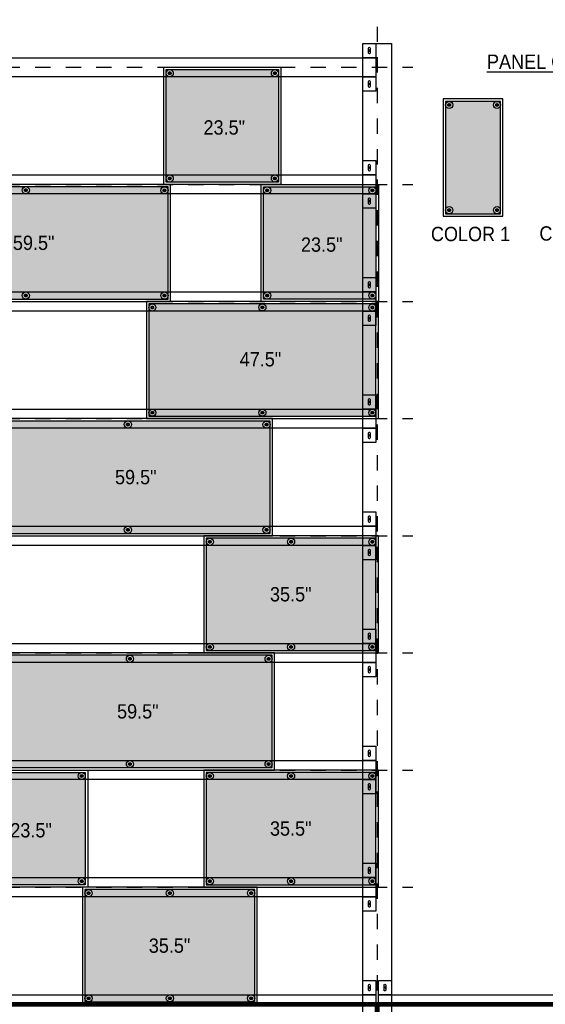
# Paper-space layout 'Layout1 (7)' of a CAD drawing. Header units: feet. Extents: x -37.2 to 35.4, y -0.3 to 15.7.
# Tile 4 of 7: x 6.1 to 9.6, y 3.9 to 10.3. Entities that reach past the tile are written whole.
import ezdxf
from ezdxf import colors
from ezdxf.entities.mleader import LeaderData, LeaderLine
from ezdxf.math import Vec2, Vec3

# ---------------------------------------------------------------- set-up
doc = ezdxf.new("R2010")
doc.units = ezdxf.units.FT
doc.header["$LTSCALE"] = 0.1
doc.header["$MEASUREMENT"] = 0
doc.linetypes.add('Panel plan$0$CENTER', pattern=[2, 1.25, -0.25, 0.25, -0.25])
doc.linetypes.add('Panel plan$0$DASHED', pattern=[0.75, 0.5, -0.25])
doc.layers.get('0').update_dxf_attribs({"color": 252})
for name, color, linetype in [('Panel plan$0$L-ANNO-PANEL COLOR', 252, 'Continuous'), ('Panel plan$0$L-CNTR', 230, 'Panel plan$0$CENTER'), ('Panel plan$0$L-DETL-ANNO', 190, 'Continuous'), ('Panel plan$0$L-DETL-CNTR', 230, 'Panel plan$0$CENTER'), ('Panel plan$0$L-DETL-DIMS', 30, 'Continuous'), ('Panel plan$0$L-DETL-LINE-.09', 216, 'Continuous'), ('Panel plan$0$L-DETL-LINE-.25', 2, 'Continuous'), ('Panel plan$0$L-SITE-STEEL COLUMN', 252, 'Continuous')]:
    doc.layers.add(name, color=color, linetype=linetype)
doc.styles.add('Panel plan$0$ARIAL', font='arial.ttf', dxfattribs={"width": 0.9})

# ---------------------------------------------------------------- blocks, each defined once
blk = doc.blocks.new('Panel plan$0$23.5')
at = {"layer": 'Panel plan$0$L-DETL-DIMS', "color": 250}
blk.add_lwpolyline([(0, 0), (-24.5, 0), (-24.5, 24.5), (0, 24.5)], close=True, dxfattribs=at)
at = {"layer": 'Panel plan$0$L-DETL-DIMS'}
blk.add_lwpolyline([(-0.5, 0.5), (-24, 0.5), (-24, 24), (-0.5, 24)], close=True, dxfattribs=at)
at = {"layer": 'Panel plan$0$L-DETL-LINE-.09'}
for centre, radius in [((-23.25, 23.25), 0.75), ((-23.25, 23.25), 0.177), ((-1.25, 23.25), 0.75), ((-1.25, 23.25), 0.177), ((-23.25, 1.25), 0.75), ((-23.25, 1.25), 0.177), ((-1.25, 1.25), 0.75), ((-1.25, 1.25), 0.177)]:
    blk.add_circle(centre, radius, dxfattribs=at)
at = {"layer": 'Panel plan$0$L-DETL-LINE-.09', "color": 251, "linetype": 'Panel plan$0$DASHED'}
for centre in [(-23.25, 23.25), (-1.25, 23.25), (-23.25, 1.25), (-1.25, 1.25)]:
    blk.add_circle(centre, 0.275, dxfattribs=at)
at = {"layer": 'Panel plan$0$L-DETL-ANNO'}
ml = blk.add_multileader_mtext('Standard', dxfattribs=at)
ml.set_content('\\A1;23.5"', color=11, style='Panel plan$0$ARIAL')
ml.set_leader_properties()
ml.build(insert=Vec2(0, 0))
ml.multileader.update_dxf_attribs({"has_dogleg": 0, "dogleg_length": 0.36, "arrow_head_size": 3, "scale": 24})
ctx = ml.context
ctx.base_point, ctx.scale, ctx.char_height, ctx.arrow_head_size, ctx.landing_gap_size, ctx.plane_origin = Vec3(-18.29, 11.88), 24, 3, 3, 2.25, Vec3(-64.47, 4.85)
ctx.text_align_type = 1
notes = []
notes.append((ctx, [(0, (0, 0, 0), (0, 0), (1, 0), 1, [])]))
ctx.mtext.insert, ctx.mtext.width, ctx.mtext.defined_height, ctx.mtext.alignment, ctx.mtext.flow_direction = Vec3(-11.84, 13.41), 60, 3.13, 2, 5
for ctx, leaders in notes:
    for number, flags, end, landing, length, lines in leaders:
        leader = LeaderData()
        leader.index, (leader.has_last_leader_line, leader.has_dogleg_vector, leader.attachment_direction) = number, flags
        leader.last_leader_point, leader.dogleg_vector, leader.dogleg_length = Vec3(end), Vec3(landing), length
        for number, points, colour, breaks in lines:
            line = LeaderLine()
            line.index, line.vertices, line.color, line.breaks = number, Vec3.list(points), colors.encode_raw_color(colour), breaks
            leader.lines.append(line)
        ctx.leaders.append(leader)
blk = doc.blocks.new('Panel plan$0$35.5')
at = {"layer": 'Panel plan$0$L-DETL-DIMS', "color": 250}
blk.add_lwpolyline([(-36.5, 0), (0, 0), (0, 24.5), (-36.5, 24.5)], close=True, dxfattribs=at)
at = {"layer": 'Panel plan$0$L-DETL-DIMS'}
blk.add_lwpolyline([(-36, 0.5), (-0.5, 0.5), (-0.5, 24), (-36, 24)], close=True, dxfattribs=at)
at = {"layer": 'Panel plan$0$L-DETL-LINE-.09'}
for centre, radius in [((-35.25, 23.25), 0.75), ((-35.25, 23.25), 0.177), ((-18.25, 23.25), 0.75), ((-18.25, 23.25), 0.177), ((-1.25, 23.25), 0.75), ((-1.25, 23.25), 0.177), ((-35.25, 1.25), 0.75), ((-35.25, 1.25), 0.177), ((-18.25, 1.25), 0.75), ((-18.25, 1.25), 0.177), ((-1.25, 1.25), 0.75), ((-1.25, 1.25), 0.177)]:
    blk.add_circle(centre, radius, dxfattribs=at)
at = {"layer": 'Panel plan$0$L-DETL-LINE-.09', "color": 251, "linetype": 'Panel plan$0$DASHED'}
for centre in [(-35.25, 23.25), (-18.25, 23.25), (-1.25, 23.25), (-35.25, 1.25), (-18.25, 1.25), (-1.25, 1.25)]:
    blk.add_circle(centre, 0.275, dxfattribs=at)
at = {"layer": 'Panel plan$0$L-DETL-ANNO'}
ml = blk.add_multileader_mtext('Standard', dxfattribs=at)
ml.set_content('\\A1;35.5"', color=11, style='Panel plan$0$ARIAL')
ml.set_leader_properties()
ml.build(insert=Vec2(0, 0))
ml.multileader.update_dxf_attribs({"has_dogleg": 0, "dogleg_length": 0.36, "arrow_head_size": 3, "scale": 24})
ctx = ml.context
ctx.base_point, ctx.scale, ctx.char_height, ctx.arrow_head_size, ctx.landing_gap_size, ctx.plane_origin = Vec3(-24.74, 12.24), 24, 3, 3, 2.25, Vec3(-67.38, 5.21)
ctx.text_align_type = 1
notes = []
notes.append((ctx, [(0, (0, 0, 0), (0, 0), (1, 0), 1, [])]))
ctx.mtext.insert, ctx.mtext.width, ctx.mtext.defined_height, ctx.mtext.alignment, ctx.mtext.flow_direction = Vec3(-18.32, 13.77), 60, 3.13, 2, 5
for ctx, leaders in notes:
    for number, flags, end, landing, length, lines in leaders:
        leader = LeaderData()
        leader.index, (leader.has_last_leader_line, leader.has_dogleg_vector, leader.attachment_direction) = number, flags
        leader.last_leader_point, leader.dogleg_vector, leader.dogleg_length = Vec3(end), Vec3(landing), length
        for number, points, colour, breaks in lines:
            line = LeaderLine()
            line.index, line.vertices, line.color, line.breaks = number, Vec3.list(points), colors.encode_raw_color(colour), breaks
            leader.lines.append(line)
        ctx.leaders.append(leader)
blk = doc.blocks.new('Panel plan$0$59.5')
at = {"layer": 'Panel plan$0$L-DETL-DIMS', "color": 250}
blk.add_lwpolyline([(-60.5, 0), (0, 0), (0, 24.5), (-60.5, 24.5)], close=True, dxfattribs=at)
at = {"layer": 'Panel plan$0$L-DETL-DIMS'}
blk.add_lwpolyline([(-60, 0.5), (-0.5, 0.5), (-0.5, 24), (-60, 24)], close=True, dxfattribs=at)
at = {"layer": 'Panel plan$0$L-DETL-LINE-.09'}
for centre, radius in [((-30.25, 23.28), 0.75), ((-30.25, 23.28), 0.177), ((-1.25, 23.25), 0.75), ((-1.25, 23.25), 0.177), ((-30.25, 1.25), 0.75), ((-30.25, 1.25), 0.177), ((-1.25, 1.25), 0.75), ((-1.25, 1.25), 0.177)]:
    blk.add_circle(centre, radius, dxfattribs=at)
at = {"layer": 'Panel plan$0$L-DETL-LINE-.09', "color": 251, "linetype": 'Panel plan$0$DASHED'}
for centre in [(-30.25, 23.28), (-1.25, 23.25), (-30.25, 1.25), (-1.25, 1.25)]:
    blk.add_circle(centre, 0.275, dxfattribs=at)
at = {"layer": 'Panel plan$0$L-DETL-ANNO'}
ml = blk.add_multileader_mtext('Standard', dxfattribs=at)
ml.set_content('\\A1;59.5"', color=11, style='Panel plan$0$ARIAL')
ml.set_leader_properties()
ml.build(insert=Vec2(0, 0))
ml.multileader.update_dxf_attribs({"has_dogleg": 0, "dogleg_length": 0.36, "arrow_head_size": 3, "scale": 24})
ctx = ml.context
ctx.base_point, ctx.scale, ctx.char_height, ctx.arrow_head_size, ctx.landing_gap_size, ctx.plane_origin = Vec3(-35.02, 12.25), 24, 3, 3, 2.25, Vec3(-70.57, 5.22)
ctx.text_align_type = 1
notes = []
notes.append((ctx, [(0, (0, 0, 0), (0, 0), (1, 0), 1, [])]))
ctx.mtext.insert, ctx.mtext.width, ctx.mtext.defined_height, ctx.mtext.alignment, ctx.mtext.flow_direction = Vec3(-28.6, 13.78), 60, 3.13, 2, 5
for ctx, leaders in notes:
    for number, flags, end, landing, length, lines in leaders:
        leader = LeaderData()
        leader.index, (leader.has_last_leader_line, leader.has_dogleg_vector, leader.attachment_direction) = number, flags
        leader.last_leader_point, leader.dogleg_vector, leader.dogleg_length = Vec3(end), Vec3(landing), length
        for number, points, colour, breaks in lines:
            line = LeaderLine()
            line.index, line.vertices, line.color, line.breaks = number, Vec3.list(points), colors.encode_raw_color(colour), breaks
            leader.lines.append(line)
        ctx.leaders.append(leader)
blk = doc.blocks.new('Panel plan$0$11.5')
at = {"layer": 'Panel plan$0$L-DETL-ANNO'}
ml = blk.add_multileader_mtext('Standard', dxfattribs=at)
ml.set_content('\\A1;11.5"', color=11, style='Panel plan$0$ARIAL')
ml.set_leader_properties()
ml.build(insert=Vec2(0, 0))
ml.multileader.update_dxf_attribs({"has_dogleg": 0, "dogleg_length": 0.36, "arrow_head_size": 3, "scale": 24})
ctx = ml.context
ctx.base_point, ctx.scale, ctx.char_height, ctx.arrow_head_size, ctx.landing_gap_size, ctx.plane_origin = Vec3(-12.53, 12.21), 24, 3, 3, 2.25, Vec3(-62.09, 5.17)
ctx.text_align_type = 1
notes = []
notes.append((ctx, [(0, (0, 0, 0), (0, 0), (1, 0), 1, [])]))
ctx.mtext.insert, ctx.mtext.width, ctx.mtext.defined_height, ctx.mtext.alignment, ctx.mtext.flow_direction = Vec3(-6.23, 13.73), 60, 3.13, 2, 5
for ctx, leaders in notes:
    for number, flags, end, landing, length, lines in leaders:
        leader = LeaderData()
        leader.index, (leader.has_last_leader_line, leader.has_dogleg_vector, leader.attachment_direction) = number, flags
        leader.last_leader_point, leader.dogleg_vector, leader.dogleg_length = Vec3(end), Vec3(landing), length
        for number, points, colour, breaks in lines:
            line = LeaderLine()
            line.index, line.vertices, line.color, line.breaks = number, Vec3.list(points), colors.encode_raw_color(colour), breaks
            leader.lines.append(line)
        ctx.leaders.append(leader)
blk = doc.blocks.new('Panel plan$0$47.5')
at = {"layer": 'Panel plan$0$L-DETL-DIMS', "color": 250}
blk.add_lwpolyline([(-48.5, 0), (0, 0), (0, 24.5), (-48.5, 24.5)], close=True, dxfattribs=at)
at = {"layer": 'Panel plan$0$L-DETL-DIMS'}
blk.add_lwpolyline([(-48, 0.5), (-0.5, 0.5), (-0.5, 24), (-48, 24)], close=True, dxfattribs=at)
at = {"layer": 'Panel plan$0$L-DETL-LINE-.09'}
for centre, radius in [((-47.25, 23.25), 0.75), ((-47.25, 23.25), 0.177), ((-24.25, 23.28), 0.75), ((-24.25, 23.28), 0.177), ((-1.25, 23.25), 0.75), ((-1.25, 23.25), 0.177), ((-47.25, 1.25), 0.75), ((-47.25, 1.25), 0.177), ((-24.25, 1.25), 0.75), ((-24.25, 1.25), 0.177), ((-1.25, 1.25), 0.75), ((-1.25, 1.25), 0.177)]:
    blk.add_circle(centre, radius, dxfattribs=at)
at = {"layer": 'Panel plan$0$L-DETL-LINE-.09', "color": 251, "linetype": 'Panel plan$0$DASHED'}
for centre in [(-47.25, 23.25), (-24.25, 23.28), (-1.25, 23.25), (-47.25, 1.25), (-24.25, 1.25), (-1.25, 1.25)]:
    blk.add_circle(centre, 0.275, dxfattribs=at)
at = {"layer": 'Panel plan$0$L-DETL-ANNO'}
ml = blk.add_multileader_mtext('Standard', dxfattribs=at)
ml.set_content('\\A1;47.5"', color=11, style='Panel plan$0$ARIAL')
ml.set_leader_properties()
ml.build(insert=Vec2(0, 0))
ml.multileader.update_dxf_attribs({"has_dogleg": 0, "dogleg_length": 0.36, "arrow_head_size": 3, "scale": 24})
ctx = ml.context
ctx.base_point, ctx.scale, ctx.char_height, ctx.arrow_head_size, ctx.landing_gap_size, ctx.plane_origin = Vec3(-31.13, 12.39), 24, 3, 3, 2.25, Vec3(-70.25, 5.36)
ctx.text_align_type = 1
notes = []
notes.append((ctx, [(0, (0, 0, 0), (0, 0), (1, 0), 1, [])]))
ctx.mtext.insert, ctx.mtext.width, ctx.mtext.defined_height, ctx.mtext.alignment, ctx.mtext.flow_direction = Vec3(-24.65, 13.92), 60, 3.13, 2, 5
for ctx, leaders in notes:
    for number, flags, end, landing, length, lines in leaders:
        leader = LeaderData()
        leader.index, (leader.has_last_leader_line, leader.has_dogleg_vector, leader.attachment_direction) = number, flags
        leader.last_leader_point, leader.dogleg_vector, leader.dogleg_length = Vec3(end), Vec3(landing), length
        for number, points, colour, breaks in lines:
            line = LeaderLine()
            line.index, line.vertices, line.color, line.breaks = number, Vec3.list(points), colors.encode_raw_color(colour), breaks
            leader.lines.append(line)
        ctx.leaders.append(leader)
blk = doc.blocks.new('Panel plan')
at = {"layer": 'Panel plan$0$L-ANNO-PANEL COLOR', "true_color": 0xb2cd60}
h = blk.add_hatch(color=63, dxfattribs=at)
h.dxf.hatch_style = 1
h.paths.add_polyline_path([(277.2302, -205.702), (300.7302, -205.702), (300.7302, -182.202), (277.2302, -182.202)])
at = {"layer": 'Panel plan$0$L-ANNO-PANEL COLOR', "true_color": 0xcd8532}
h = blk.add_hatch(color=23, dxfattribs=at)
h.dxf.hatch_style = 1
h.paths.add_polyline_path([(335.6611, -212.3373), (347.1611, -212.3373), (347.1611, -188.8373), (335.6611, -188.8373)])
at = {"layer": 'Panel plan$0$L-ANNO-PANEL COLOR', "true_color": 0x6acbd2}
h = blk.add_hatch(color=133, dxfattribs=at)
h.dxf.hatch_style = 1
h.paths.add_polyline_path([(218.1389, -230.202), (277.6389, -230.202), (277.6389, -206.702), (218.1389, -206.702)])
h = blk.add_hatch(color=133, dxfattribs=at)
h.dxf.hatch_style = 1
h.paths.add_polyline_path([(297.604, -230.202), (321.104, -230.202), (321.104, -206.702), (297.604, -206.702)])
at = {"layer": 'Panel plan$0$L-ANNO-PANEL COLOR', "true_color": 0xb2cd60}
h = blk.add_hatch(color=63, dxfattribs=at)
h.dxf.hatch_style = 1
h.paths.add_polyline_path([(273.604, -254.702), (321.104, -254.702), (321.104, -231.202), (273.604, -231.202)])
at = {"layer": 'Panel plan$0$L-ANNO-PANEL COLOR', "true_color": 0xcd8532}
h = blk.add_hatch(color=23, dxfattribs=at)
h.dxf.hatch_style = 1
h.paths.add_polyline_path([(239.4844, -279.202), (298.9844, -279.202), (298.9844, -255.702), (239.4844, -255.702)])
at = {"layer": 'Panel plan$0$L-ANNO-PANEL COLOR', "true_color": 0xb2cd60}
h = blk.add_hatch(color=63, dxfattribs=at)
h.dxf.hatch_style = 1
h.paths.add_polyline_path([(285.604, -303.702), (321.104, -303.702), (321.104, -280.202), (285.604, -280.202)])
at = {"layer": 'Panel plan$0$L-ANNO-PANEL COLOR', "true_color": 0x6acbd2}
h = blk.add_hatch(color=133, dxfattribs=at)
h.dxf.hatch_style = 1
h.paths.add_polyline_path([(239.9143, -328.202), (299.4143, -328.202), (299.4143, -304.702), (239.9143, -304.702)])
at = {"layer": 'Panel plan$0$L-ANNO-PANEL COLOR', "true_color": 0xb2cd60}
h = blk.add_hatch(color=63, dxfattribs=at)
h.dxf.hatch_style = 1
h.paths.add_polyline_path([(236.8318, -352.702), (260.3318, -352.702), (260.3318, -329.202), (236.8318, -329.202)])
h = blk.add_hatch(color=63, dxfattribs=at)
h.dxf.hatch_style = 1
h.paths.add_polyline_path([(285.604, -352.702), (321.104, -352.702), (321.104, -329.202), (285.604, -329.202)])
at = {"layer": 'Panel plan$0$L-ANNO-PANEL COLOR', "true_color": 0x6acbd2}
h = blk.add_hatch(color=133, dxfattribs=at)
h.dxf.hatch_style = 1
h.paths.add_polyline_path([(260.2689, -377.202), (295.7689, -377.202), (295.7689, -353.702), (260.2689, -353.702)])
at = {"layer": 'Panel plan$0$L-CNTR'}
blk.add_lwpolyline([(321.354, -173.2105), (321.354, -474.4751)], dxfattribs=at)
at = {"layer": 'Panel plan$0$L-DETL-CNTR'}
for points in [[(321.354, -173.2105), (321.354, -474.4751)], [(109.0379, -181.702), (328.8164, -181.702)], [(109.0379, -206.202), (328.8164, -206.202)], [(109.0379, -230.702), (328.8164, -230.702)], [(109.0379, -255.202), (328.8164, -255.202)], [(109.0379, -279.702), (328.8164, -279.702)], [(109.0379, -304.202), (328.8164, -304.202)], [(109.0379, -328.702), (328.8164, -328.702)], [(109.0379, -353.202), (328.8164, -353.202)], [(109.0379, -377.702), (533.6702, -377.702)]]:
    blk.add_lwpolyline(points, dxfattribs=at)
at = {"layer": 'Panel plan$0$L-DETL-DIMS', "color": 250}
blk.add_lwpolyline([(335.1611, -212.8373), (347.6611, -212.8373), (347.6611, -188.3373), (335.1611, -188.3373)], close=True, dxfattribs=at)
at = {"layer": 'Panel plan$0$L-DETL-DIMS'}
blk.add_lwpolyline([(335.6611, -212.3373), (347.1611, -212.3373), (347.1611, -188.8373), (335.6611, -188.8373)], close=True, dxfattribs=at)
at = {"layer": 'Panel plan$0$L-DETL-LINE-.09'}
for points in [[(319.5517, -177.6739, -1), (319.9064, -177.6739), (319.9064, -177.6739), (319.9064, -178.7301, -1), (319.5517, -178.7301)], [(319.5517, -184.6739, -1), (319.9064, -184.6739), (319.9064, -184.6739), (319.9064, -185.7301, -1), (319.5517, -185.7301)], [(319.5517, -202.1739, -1), (319.9064, -202.1739), (319.9064, -202.1739), (319.9064, -203.2301, -1), (319.5517, -203.2301)], [(319.5517, -209.1739, -1), (319.9064, -209.1739), (319.9064, -209.1739), (319.9064, -210.2301, -1), (319.5517, -210.2301)], [(319.5517, -226.6739, -1), (319.9064, -226.6739), (319.9064, -226.6739), (319.9064, -227.7301, -1), (319.5517, -227.7301)], [(319.5517, -233.6739, -1), (319.9064, -233.6739), (319.9064, -233.6739), (319.9064, -234.7301, -1), (319.5517, -234.7301)], [(319.5517, -251.1739, -1), (319.9064, -251.1739), (319.9064, -251.1739), (319.9064, -252.2301, -1), (319.5517, -252.2301)], [(319.5517, -258.1739, -1), (319.9064, -258.1739), (319.9064, -258.1739), (319.9064, -259.2301, -1), (319.5517, -259.2301)], [(319.5517, -275.6739, -1), (319.9064, -275.6739), (319.9064, -275.6739), (319.9064, -276.7301, -1), (319.5517, -276.7301)], [(319.5517, -282.6739, -1), (319.9064, -282.6739), (319.9064, -282.6739), (319.9064, -283.7301, -1), (319.5517, -283.7301)], [(319.5517, -300.1739, -1), (319.9064, -300.1739), (319.9064, -300.1739), (319.9064, -301.2301, -1), (319.5517, -301.2301)], [(319.5517, -307.1739, -1), (319.9064, -307.1739), (319.9064, -307.1739), (319.9064, -308.2301, -1), (319.5517, -308.2301)], [(319.5517, -324.6739, -1), (319.9064, -324.6739), (319.9064, -324.6739), (319.9064, -325.7301, -1), (319.5517, -325.7301)], [(319.5517, -331.6739, -1), (319.9064, -331.6739), (319.9064, -331.6739), (319.9064, -332.7301, -1), (319.5517, -332.7301)], [(319.5517, -349.1739, -1), (319.9064, -349.1739), (319.9064, -349.1739), (319.9064, -350.2301, -1), (319.5517, -350.2301)], [(319.5517, -356.1739, -1), (319.9064, -356.1739), (319.9064, -356.1739), (319.9064, -357.2301, -1), (319.5517, -357.2301)], [(319.5517, -373.6739, -1), (319.9064, -373.6739), (319.9064, -373.6739), (319.9064, -374.7301, -1), (319.5517, -374.7301)], [(322.8017, -373.6739, -1), (323.1564, -373.6739), (323.1564, -373.6739), (323.1564, -374.7301, -1), (322.8017, -374.7301)]]:
    blk.add_lwpolyline(points, format="xyb", close=True, dxfattribs=at)
for centre, radius in [((319.729, -178.202), 0.1773), ((319.729, -185.202), 0.1773), ((336.4111, -189.5873), 0.75), ((336.4111, -189.5873), 0.1775), ((346.4111, -189.5873), 0.75), ((346.4111, -189.5873), 0.1775), ((319.729, -202.702), 0.1773), ((319.729, -209.702), 0.1773), ((336.4111, -211.5873), 0.75), ((336.4111, -211.5873), 0.1775), ((346.4111, -211.5873), 0.75), ((346.4111, -211.5873), 0.1775), ((319.729, -227.202), 0.1773), ((319.729, -234.202), 0.1773), ((319.729, -251.702), 0.1773), ((319.729, -258.702), 0.1773), ((319.729, -276.202), 0.1773), ((319.729, -283.202), 0.1773), ((319.729, -300.702), 0.1773), ((319.729, -307.702), 0.1773), ((319.729, -325.202), 0.1773), ((319.729, -332.202), 0.1773), ((319.729, -349.702), 0.1773), ((319.729, -356.702), 0.1773), ((319.729, -374.202), 0.1773), ((322.979, -374.202), 0.1773)]:
    blk.add_circle(centre, radius, dxfattribs=at)
at = {"layer": 'Panel plan$0$L-DETL-LINE-.09', "color": 251, "linetype": 'Panel plan$0$DASHED'}
for centre in [(336.4111, -189.5873), (346.4111, -189.5873), (336.4111, -211.5873), (346.4111, -211.5873)]:
    blk.add_circle(centre, 0.275, dxfattribs=at)
at = {"layer": 'Panel plan$0$L-DETL-LINE-.25', "linetype": 'Panel plan$0$DASHED', "const_width": 1}
for points in [[(109.0379, -377.702), (321.354, -377.702), (321.354, -475.0757)], [(321.354, -377.702), (495.5933, -377.702)]]:
    blk.add_lwpolyline(points, dxfattribs=at)
at = {"layer": 'Panel plan$0$L-SITE-STEEL COLUMN'}
for points in [[(324.354, -468.5576), (318.354, -468.5576), (318.354, -176.702), (324.354, -176.702)], [(321.104, -176.702), (321.104, -179.702), (318.354, -179.702), (318.354, -176.702)], [(321.104, -179.702), (321.104, -183.702), (138.6015, -183.702), (138.6015, -179.702)], [(321.104, -183.702), (321.104, -186.702), (318.354, -186.702), (318.354, -183.702)], [(321.104, -201.202), (321.104, -204.202), (318.354, -204.202), (318.354, -201.202)], [(321.104, -204.202), (321.104, -208.202), (138.6015, -208.202), (138.6015, -204.202)], [(321.104, -208.202), (321.104, -211.202), (318.354, -211.202), (318.354, -208.202)], [(321.104, -225.702), (321.104, -228.702), (318.354, -228.702), (318.354, -225.702)], [(321.104, -228.702), (321.104, -232.702), (138.6015, -232.702), (138.6015, -228.702)], [(321.104, -232.702), (321.104, -235.702), (318.354, -235.702), (318.354, -232.702)], [(321.104, -250.202), (321.104, -253.202), (318.354, -253.202), (318.354, -250.202)], [(321.104, -253.202), (321.104, -257.202), (138.6015, -257.202), (138.6015, -253.202)], [(321.104, -257.202), (321.104, -260.202), (318.354, -260.202), (318.354, -257.202)], [(321.104, -274.702), (321.104, -277.702), (318.354, -277.702), (318.354, -274.702)], [(321.104, -277.702), (321.104, -281.702), (138.6015, -281.702), (138.6015, -277.702)], [(321.104, -281.702), (321.104, -284.702), (318.354, -284.702), (318.354, -281.702)], [(321.104, -299.202), (321.104, -302.202), (318.354, -302.202), (318.354, -299.202)], [(321.104, -302.202), (321.104, -306.202), (138.6015, -306.202), (138.6015, -302.202)], [(321.104, -306.202), (321.104, -309.202), (318.354, -309.202), (318.354, -306.202)], [(321.104, -323.702), (321.104, -326.702), (318.354, -326.702), (318.354, -323.702)], [(321.104, -326.702), (321.104, -330.702), (138.6015, -330.702), (138.6015, -326.702)], [(321.104, -330.702), (321.104, -333.702), (318.354, -333.702), (318.354, -330.702)], [(321.104, -348.202), (321.104, -351.202), (318.354, -351.202), (318.354, -348.202)], [(321.104, -351.202), (321.104, -355.202), (138.6015, -355.202), (138.6015, -351.202)], [(321.104, -355.202), (321.104, -358.202), (318.354, -358.202), (318.354, -355.202)], [(321.104, -372.702), (321.104, -375.702), (318.354, -375.702), (318.354, -372.702)], [(324.354, -372.702), (324.354, -375.702), (321.604, -375.702), (321.604, -372.702)], [(321.104, -375.702), (321.104, -379.702), (138.6015, -379.702), (138.6015, -375.702)], [(474.5383, -375.702), (474.5383, -379.702), (321.604, -379.702), (321.604, -375.702)]]:
    blk.add_lwpolyline(points, close=True, dxfattribs=at)
for name, p in [('Panel plan$0$23.5', (301.2302, -206.202)), ('Panel plan$0$59.5', (278.1389, -230.702)), ('Panel plan$0$23.5', (321.604, -230.702)), ('Panel plan$0$47.5', (321.604, -255.202)), ('Panel plan$0$59.5', (299.4844, -279.702)), ('Panel plan$0$11.5', (246.0973, -304.202)), ('Panel plan$0$35.5', (321.604, -304.202)), ('Panel plan$0$59.5', (299.9143, -328.702)), ('Panel plan$0$23.5', (260.8318, -353.202)), ('Panel plan$0$35.5', (321.604, -353.202)), ('Panel plan$0$35.5', (296.2689, -377.702))]:
    blk.add_blockref(name, p)
at = {"layer": 'Panel plan$0$L-DETL-ANNO'}
ml = blk.add_multileader_mtext('Standard', dxfattribs=at)
ml.set_content('\\A1;MODULE B: THREE ROWS OF PANEL ', color=11, style='Panel plan$0$ARIAL')
ml.set_leader_properties()
ml.build(insert=Vec2(0, 0))
ml.multileader.update_dxf_attribs({"has_dogleg": 0, "dogleg_length": 0.36, "arrow_head_size": 3, "scale": 24})
ctx = ml.context
ctx.base_point, ctx.scale, ctx.char_height, ctx.arrow_head_size, ctx.landing_gap_size, ctx.plane_origin = Vec3(276.613, -458.3545), 24, 3, 3, 2.25, Vec3(140.122, -465.1865)
ctx.text_align_type = 2
notes = []
notes.append((ctx, [(0, (0, 0, 0), (0, 0), (1, 0), 1, [])]))
ctx.mtext.insert, ctx.mtext.width, ctx.mtext.defined_height, ctx.mtext.alignment, ctx.mtext.flow_direction = Vec3(312.961, -456.8289), 46.629838, 2.8996, 3, 5
ml = blk.add_multileader_mtext('Standard', dxfattribs=at)
ml.set_content('\\A1;MODULE C: THREE ROWS OF PANELS  ', color=11, style='Panel plan$0$ARIAL')
ml.set_leader_properties()
ml.build(insert=Vec2(0, 0))
ml.multileader.update_dxf_attribs({"has_dogleg": 0, "dogleg_length": 0.36, "arrow_head_size": 3, "scale": 24})
ctx = ml.context
ctx.base_point, ctx.scale, ctx.char_height, ctx.arrow_head_size, ctx.landing_gap_size, ctx.plane_origin = Vec3(478.0645, -381.2332), 24, 3, 3, 2.25, Vec3(254.5511, -388.0652)
ctx.text_align_type = 2
notes.append((ctx, [(0, (0, 0, 0), (0, 0), (1, 0), 1, [])]))
ctx.mtext.insert, ctx.mtext.width, ctx.mtext.defined_height, ctx.mtext.alignment, ctx.mtext.flow_direction = Vec3(533.7178, -379.7076), 55.579421, 2.8996, 3, 5
ml = blk.add_multileader_mtext('Standard', dxfattribs=at)
ml.set_content('\\A1;MODULE C: THREE ROWS OF PANELS  ', color=11, style='Panel plan$0$ARIAL')
ml.set_leader_properties()
ml.build(insert=Vec2(0, 0))
ml.multileader.update_dxf_attribs({"has_dogleg": 0, "dogleg_length": 0.36, "arrow_head_size": 3, "scale": 24})
ctx = ml.context
ctx.base_point, ctx.scale, ctx.char_height, ctx.arrow_head_size, ctx.landing_gap_size, ctx.plane_origin = Vec3(327.1247, -457.8199), 24, 3, 3, 2.25, Vec3(103.6113, -464.6518)
ctx.text_align_type = 2
notes.append((ctx, [(0, (0, 0, 0), (0, 0), (1, 0), 1, [])]))
ctx.mtext.insert, ctx.mtext.width, ctx.mtext.defined_height, ctx.mtext.alignment, ctx.mtext.flow_direction = Vec3(363.6809, -456.2943), 46.629838, 2.8996, 3, 5
ml = blk.add_multileader_mtext('Standard', dxfattribs=at)
ml.set_content('\\A1;{\\LPANEL COLOR TABLE}', color=11, style='Panel plan$0$ARIAL')
ml.set_leader_properties()
ml.build(insert=Vec2(0, 0))
ml.multileader.update_dxf_attribs({"has_dogleg": 0, "dogleg_length": 0.36, "arrow_head_size": 3, "scale": 24})
ctx = ml.context
ctx.base_point, ctx.scale, ctx.char_height, ctx.arrow_head_size, ctx.landing_gap_size, ctx.plane_origin = Vec3(329.5611, -180.8413), 24, 3, 3, 2.25, Vec3(102.7509, -187.3989)
ctx.text_align_type = 2
notes.append((ctx, [(0, (0, 0, 0), (0, 0), (1, 0), 1, [])]))
ctx.mtext.insert, ctx.mtext.width, ctx.mtext.defined_height, ctx.mtext.alignment, ctx.mtext.flow_direction = Vec3(371.1452, -179.0413), 46.629838, 2.8996, 3, 5
ml = blk.add_multileader_mtext('Standard', dxfattribs=at)
ml.set_content('\\A1;COLOR 1', color=11, style='Panel plan$0$ARIAL')
ml.set_leader_properties()
ml.build(insert=Vec2(0, 0))
ml.multileader.update_dxf_attribs({"has_dogleg": 0, "dogleg_length": 0.36, "arrow_head_size": 3, "scale": 24})
ctx = ml.context
ctx.base_point, ctx.scale, ctx.char_height, ctx.arrow_head_size, ctx.landing_gap_size, ctx.plane_origin = Vec3(331.2253, -216.5979), 24, 3, 3, 2.25, Vec3(-27.907, -223.4299)
ctx.text_align_type = 2
notes.append((ctx, [(0, (0, 0, 0), (0, 0), (1, 0), 1, [])]))
ctx.mtext.insert, ctx.mtext.defined_height, ctx.mtext.alignment, ctx.mtext.flow_direction = Vec3(349.154, -215.0724), 2.8996, 3, 5
ml = blk.add_multileader_mtext('Standard', dxfattribs=at)
ml.set_content('\\A1;COLOR 2', color=11, style='Panel plan$0$ARIAL')
ml.set_leader_properties()
ml.build(insert=Vec2(0, 0))
ml.multileader.update_dxf_attribs({"has_dogleg": 0, "dogleg_length": 0.36, "arrow_head_size": 3, "scale": 24})
ctx = ml.context
ctx.base_point, ctx.scale, ctx.char_height, ctx.arrow_head_size, ctx.landing_gap_size, ctx.plane_origin = Vec3(353.409, -216.4914), 24, 3, 3, 2.25, Vec3(-21.4021, -223.3233)
ctx.text_align_type = 2
notes.append((ctx, [(0, (0, 0, 0), (0, 0), (1, 0), 1, [])]))
ctx.mtext.insert, ctx.mtext.defined_height, ctx.mtext.alignment, ctx.mtext.flow_direction = Vec3(371.8314, -214.9658), 2.8996, 3, 5
ml = blk.add_multileader_mtext('Standard', dxfattribs=at)
ml.set_content('\\A1;COLOR 3', color=11, style='Panel plan$0$ARIAL')
ml.set_leader_properties()
ml.build(insert=Vec2(0, 0))
ml.multileader.update_dxf_attribs({"has_dogleg": 0, "dogleg_length": 0.36, "arrow_head_size": 3, "scale": 24})
ctx = ml.context
ctx.base_point, ctx.scale, ctx.char_height, ctx.arrow_head_size, ctx.landing_gap_size, ctx.plane_origin = Vec3(376.9761, -216.3858), 24, 3, 3, 2.25, Vec3(2.165, -223.2167)
ctx.text_align_type = 2
notes.append((ctx, [(0, (0, 0, 0), (0, 0), (1, 0), 1, [])]))
ctx.mtext.insert, ctx.mtext.defined_height, ctx.mtext.alignment, ctx.mtext.flow_direction = Vec3(395.4261, -214.8592), 2.8996, 3, 5
for ctx, leaders in notes:
    for number, flags, end, landing, length, lines in leaders:
        leader = LeaderData()
        leader.index, (leader.has_last_leader_line, leader.has_dogleg_vector, leader.attachment_direction) = number, flags
        leader.last_leader_point, leader.dogleg_vector, leader.dogleg_length = Vec3(end), Vec3(landing), length
        for number, points, colour, breaks in lines:
            line = LeaderLine()
            line.index, line.vertices, line.color, line.breaks = number, Vec3.list(points), colors.encode_raw_color(colour), breaks
            leader.lines.append(line)
        ctx.leaders.append(leader)

psp = doc.layouts.new('Layout1 (7)')

# ---------------------------------------------------------------- block references
at = {"xscale": 0.03125000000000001, "yscale": 0.03125000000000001, "zscale": 0.03125000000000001}
psp.add_blockref('Panel plan', (-1.5859, 15.7141), dxfattribs=at)

doc.saveas('drawing.dxf')
